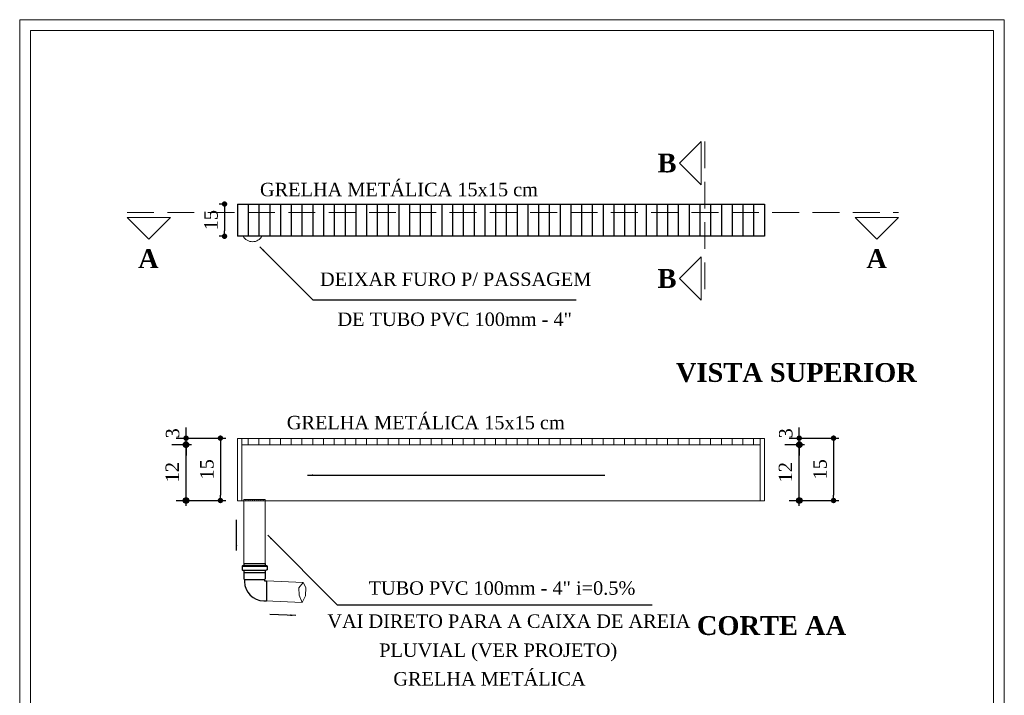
# Model space of a CAD drawing. Header units: millimetres. Extents: x -2955 to 33530, y 0 to 13523.
# Tile 6 of 10: x 49 to 67, y 13 to 25. Entities that reach past the tile are written whole.
import ezdxf

# ---------------------------------------------------------------- set-up
doc = ezdxf.new("R2010")
doc.units = ezdxf.units.MM
doc.header["$MEASUREMENT"] = 0
doc.linetypes.add('Dashed', pattern=[0.75, 0.5, -0.25])
doc.layers.add('Cotas', color=7, linetype='Continuous')
doc.layers.add('Textos', color=7, linetype='Continuous')
for name, color, linetype, lineweight in [('Nível 1', 7, 'Continuous', 5), ('Simbolos', 4, 'Continuous', 30), ('Simbolos_int', 4, 'Continuous', 30)]:
    doc.layers.add(name, color=color, linetype=linetype, lineweight=lineweight)
doc.styles.add('TimesNewRoman', font='times.ttf')
doc.styles.add('TimesNewRomanN', font='timesbd.ttf')
doc.dimstyles.get("Standard").update_dxf_attribs({"dimtxt": 0.18, "dimasz": 0.18, "dimexe": 0.18, "dimexo": 0.0625, "dimgap": 0.09, "dimtad": 0, "dimtih": 1, "dimtoh": 1, "dimdec": 4, "dimzin": 0, "dimdsep": 46, "dimtxsty": 'Standard', "dimcen": 0.09, "dimadec": 0, "dimazin": 0, "dimtfac": 1, "dimtdec": 4, "dimtofl": 0, "dimtmove": 0, "dimatfit": 3, "dimfxl": 0, "dimtolj": 1, "dimtzin": 0, "dimarcsym": 0})
doc.dimstyles.new('UM_25.000000', dxfattribs={"dimtxt": 0.18, "dimasz": 0.1, "dimexe": 0.1, "dimexo": 0.2, "dimgap": 0, "dimtad": 1, "dimtih": 1, "dimtoh": 1, "dimdec": 1, "dimlfac": 25, "dimzin": 0, "dimdsep": 46, "dimtxsty": 'Standard', "dimblk": 'CLOSED', "dimblk1": 'CLOSED', "dimblk2": 'CLOSED', "dimcen": 0.09, "dimdle": 0.1, "dimadec": 1, "dimazin": 2, "dimtfac": 1, "dimtdec": 4, "dimtofl": 0, "dimtmove": 0, "dimatfit": 3, "dimldrblk": 'CLOSED', "dimfxl": 0, "dimtolj": 1, "dimarcsym": 0})
doc.dimstyles.new('UM_50.000000', dxfattribs={"dimtxt": 0.18, "dimasz": 0.15459, "dimexe": 0.15459, "dimexo": 0.309181, "dimgap": 0, "dimtad": 1, "dimtih": 1, "dimtoh": 1, "dimdec": 1, "dimlfac": 50, "dimzin": 0, "dimdsep": 46, "dimtxsty": 'Standard', "dimblk": 'CLOSED', "dimblk1": 'CLOSED', "dimblk2": 'CLOSED', "dimcen": 0.09, "dimdle": 0.15459, "dimadec": 1, "dimazin": 2, "dimtfac": 1, "dimtdec": 4, "dimtofl": 0, "dimtmove": 0, "dimatfit": 3, "dimldrblk": 'CLOSED', "dimfxl": 0, "dimtolj": 1, "dimarcsym": 0})

# ---------------------------------------------------------------- blocks, each defined once
blk = doc.blocks.new('_DOT')
at = {"color": 0, "linetype": 'ByBlock', "lineweight": -2}
blk.add_line((-0.5, 0), (-1, 0), dxfattribs=at)
at = {"color": 0, "linetype": 'ByBlock', "const_width": 0.5}
blk.add_lwpolyline([(-0.25, 0, 1), (0.25, 0, 1)], format="xyb", close=True, dxfattribs=at)
blk = doc.blocks.new('*D17')
at = {"layer": 'Cotas', "color": 0, "lineweight": -2}
for p, q in [((52.429, 21.754), (52.288, 21.754)), ((52.388, 21.654), (52.388, 21.254)), ((52.429, 21.154), (52.288, 21.154))]:
    blk.add_line(p, q, dxfattribs=at)
at = {"layer": 'Defpoints', "color": 0}
for p in [(52.629, 21.754), (52.388, 21.154), (52.629, 21.154)]:
    blk.add_point(p, dxfattribs=at)
at = {"layer": 'Cotas', "color": 0, "lineweight": -2, "xscale": 0.1, "yscale": 0.1, "zscale": 0.1}
for p, rotation in [((52.388, 21.754), 90), ((52.388, 21.154), 270)]:
    blk.add_blockref('_DOT', p, dxfattribs=dict(at, rotation=rotation))
at = {"layer": 'Cotas', "color": 7, "insert": (52.138, 21.454), "char_height": 0.25, "attachment_point": 5, "rotation": 90, "style": 'TimesNewRoman'}
blk.add_mtext('\\A1;15', dxfattribs=at)
blk = doc.blocks.new('*D18')
at = {"layer": 'Cotas', "color": 0, "lineweight": -2}
for p, q in [((63.078, 17.499), (63.078, 17.599)), ((62.892, 17.399), (63.178, 17.399)), ((62.812, 17.279), (63.178, 17.279)), ((63.078, 17.179), (63.078, 17.079))]:
    blk.add_line(p, q, dxfattribs=at)
at = {"layer": 'Defpoints', "color": 0}
for p in [(62.692, 17.399), (62.612, 17.279), (63.078, 17.279)]:
    blk.add_point(p, dxfattribs=at)
at = {"layer": 'Cotas', "color": 0, "lineweight": -2, "xscale": 0.1, "yscale": 0.1, "zscale": 0.1}
for p, rotation in [((63.078, 17.399), 270), ((63.078, 17.279), 90)]:
    blk.add_blockref('_DOT', p, dxfattribs=dict(at, rotation=rotation))
at = {"layer": 'Cotas', "color": 7, "insert": (62.828, 17.488), "char_height": 0.25, "attachment_point": 5, "rotation": 90, "style": 'TimesNewRoman'}
blk.add_mtext('\\A1;3', dxfattribs=at)
blk = doc.blocks.new('*D19')
at = {"layer": 'Cotas', "color": 0, "lineweight": -2}
for p, q in [((62.892, 17.399), (63.816, 17.399)), ((63.716, 17.299), (63.716, 16.339)), ((62.892, 16.239), (63.816, 16.239))]:
    blk.add_line(p, q, dxfattribs=at)
at = {"layer": 'Defpoints', "color": 0}
for p in [(62.692, 17.399), (62.692, 16.239), (63.716, 16.239)]:
    blk.add_point(p, dxfattribs=at)
at = {"layer": 'Cotas', "color": 0, "lineweight": -2, "xscale": 0.1, "yscale": 0.1, "zscale": 0.1}
for p, rotation in [((63.716, 17.399), 90), ((63.716, 16.239), 270)]:
    blk.add_blockref('_DOT', p, dxfattribs=dict(at, rotation=rotation))
at = {"layer": 'Cotas', "color": 7, "insert": (63.466, 16.819), "char_height": 0.25, "attachment_point": 5, "rotation": 90, "style": 'TimesNewRoman'}
blk.add_mtext('\\A1;15', dxfattribs=at)
blk = doc.blocks.new('*D20')
at = {"layer": 'Cotas', "color": 0, "lineweight": -2}
for p, q in [((51.673, 17.499), (51.673, 17.599)), ((51.487, 17.399), (51.773, 17.399)), ((51.407, 17.279), (51.773, 17.279)), ((51.673, 17.179), (51.673, 17.079))]:
    blk.add_line(p, q, dxfattribs=at)
at = {"layer": 'Defpoints', "color": 0}
for p in [(51.287, 17.399), (51.207, 17.279), (51.673, 17.279)]:
    blk.add_point(p, dxfattribs=at)
at = {"layer": 'Cotas', "color": 0, "lineweight": -2, "xscale": 0.1, "yscale": 0.1, "zscale": 0.1}
for p, rotation in [((51.673, 17.399), 270), ((51.673, 17.279), 90)]:
    blk.add_blockref('_DOT', p, dxfattribs=dict(at, rotation=rotation))
at = {"layer": 'Cotas', "color": 7, "insert": (51.423, 17.488), "char_height": 0.25, "attachment_point": 5, "rotation": 90, "style": 'TimesNewRoman'}
blk.add_mtext('\\A1;3', dxfattribs=at)
blk = doc.blocks.new('*D21')
at = {"layer": 'Cotas', "color": 0, "lineweight": -2}
for p, q in [((51.487, 17.399), (52.411, 17.399)), ((52.311, 17.299), (52.311, 16.339)), ((51.487, 16.239), (52.411, 16.239))]:
    blk.add_line(p, q, dxfattribs=at)
at = {"layer": 'Defpoints', "color": 0}
for p in [(51.287, 17.399), (51.287, 16.239), (52.311, 16.239)]:
    blk.add_point(p, dxfattribs=at)
at = {"layer": 'Cotas', "color": 0, "lineweight": -2, "xscale": 0.1, "yscale": 0.1, "zscale": 0.1}
for p, rotation in [((52.311, 17.399), 90), ((52.311, 16.239), 270)]:
    blk.add_blockref('_DOT', p, dxfattribs=dict(at, rotation=rotation))
at = {"layer": 'Cotas', "color": 7, "insert": (52.061, 16.819), "char_height": 0.25, "attachment_point": 5, "rotation": 90, "style": 'TimesNewRoman'}
blk.add_mtext('\\A1;15', dxfattribs=at)

msp = doc.modelspace()

# ---------------------------------------------------------------- hatches: boundary and pattern name
at = {"layer": 'Cotas', "linetype": 'Continuous'}
for points in [[(51.722869, 17.278695), (51.722679, 17.283053), (51.722109, 17.287378), (51.721165, 17.291636), (51.719854, 17.295796), (51.718184, 17.299826), (51.71617, 17.303695), (51.713827, 17.307374), (51.711171, 17.310835), (51.708224, 17.314051), (51.705008, 17.316998), (51.701548, 17.319653), (51.697869, 17.321997), (51.694, 17.324011), (51.68997, 17.32568), (51.68581, 17.326992), (51.681551, 17.327936), (51.677227, 17.328505), (51.672869, 17.328695), (51.668511, 17.328505), (51.664187, 17.327936), (51.659928, 17.326992), (51.655768, 17.32568), (51.651738, 17.324011), (51.647869, 17.321997), (51.64419, 17.319653), (51.64073, 17.316998), (51.637514, 17.314051), (51.634567, 17.310835), (51.631911, 17.307374), (51.629568, 17.303695), (51.627554, 17.299826), (51.625884, 17.295796), (51.624573, 17.291636), (51.623629, 17.287378), (51.623059, 17.283053), (51.622869, 17.278695), (51.672869, 17.278695), (51.722869, 17.278695)], [(51.622869, 17.278695), (51.623059, 17.274338), (51.623629, 17.270013), (51.624573, 17.265754), (51.625884, 17.261594), (51.627554, 17.257564), (51.629568, 17.253695), (51.631911, 17.250017), (51.634567, 17.246556), (51.637514, 17.24334), (51.64073, 17.240393), (51.64419, 17.237738), (51.647869, 17.235394), (51.651738, 17.23338), (51.655768, 17.231711), (51.659928, 17.230399), (51.664187, 17.229455), (51.668511, 17.228886), (51.672869, 17.228695), (51.677227, 17.228886), (51.681551, 17.229455), (51.68581, 17.230399), (51.68997, 17.231711), (51.694, 17.23338), (51.697869, 17.235394), (51.701548, 17.237738), (51.705008, 17.240393), (51.708224, 17.24334), (51.711171, 17.246556), (51.713827, 17.250017), (51.71617, 17.253695), (51.718184, 17.257564), (51.719854, 17.261594), (51.721165, 17.265754), (51.722109, 17.270013), (51.722679, 17.274338), (51.722869, 17.278695), (51.672869, 17.278695), (51.622869, 17.278695)], [(63.128208, 17.278695), (63.128017, 17.283053), (63.127448, 17.287378), (63.126504, 17.291636), (63.125192, 17.295796), (63.123523, 17.299826), (63.121509, 17.303695), (63.119165, 17.307374), (63.11651, 17.310835), (63.113563, 17.314051), (63.110347, 17.316998), (63.106887, 17.319653), (63.103208, 17.321997), (63.099339, 17.324011), (63.095309, 17.32568), (63.091149, 17.326992), (63.08689, 17.327936), (63.082566, 17.328505), (63.078208, 17.328695), (63.07385, 17.328505), (63.069525, 17.327936), (63.065267, 17.326992), (63.061107, 17.32568), (63.057077, 17.324011), (63.053208, 17.321997), (63.049529, 17.319653), (63.046068, 17.316998), (63.042852, 17.314051), (63.039906, 17.310835), (63.03725, 17.307374), (63.034906, 17.303695), (63.032892, 17.299826), (63.031223, 17.295796), (63.029911, 17.291636), (63.028967, 17.287378), (63.028398, 17.283053), (63.028208, 17.278695), (63.078208, 17.278695), (63.128208, 17.278695)], [(63.028208, 17.278695), (63.028398, 17.274338), (63.028967, 17.270013), (63.029911, 17.265754), (63.031223, 17.261594), (63.032892, 17.257564), (63.034906, 17.253695), (63.03725, 17.250017), (63.039906, 17.246556), (63.042852, 17.24334), (63.046068, 17.240393), (63.049529, 17.237738), (63.053208, 17.235394), (63.057077, 17.23338), (63.061107, 17.231711), (63.065267, 17.230399), (63.069525, 17.229455), (63.07385, 17.228886), (63.078208, 17.228695), (63.082566, 17.228886), (63.08689, 17.229455), (63.091149, 17.230399), (63.095309, 17.231711), (63.099339, 17.23338), (63.103208, 17.235394), (63.106887, 17.237738), (63.110347, 17.240393), (63.113563, 17.24334), (63.11651, 17.246556), (63.119165, 17.250017), (63.121509, 17.253695), (63.123523, 17.257564), (63.125192, 17.261594), (63.126504, 17.265754), (63.127448, 17.270013), (63.128017, 17.274338), (63.128208, 17.278695), (63.078208, 17.278695), (63.028208, 17.278695)], [(51.722869, 16.238699), (51.722679, 16.243057), (51.722109, 16.247382), (51.721165, 16.25164), (51.719854, 16.2558), (51.718184, 16.25983), (51.71617, 16.263699), (51.713827, 16.267378), (51.711171, 16.270839), (51.708224, 16.274055), (51.705008, 16.277002), (51.701548, 16.279657), (51.697869, 16.282001), (51.694, 16.284015), (51.68997, 16.285684), (51.68581, 16.286996), (51.681551, 16.28794), (51.677227, 16.288509), (51.672869, 16.288699), (51.668511, 16.288509), (51.664187, 16.28794), (51.659928, 16.286996), (51.655768, 16.285684), (51.651738, 16.284015), (51.647869, 16.282001), (51.64419, 16.279657), (51.64073, 16.277002), (51.637514, 16.274055), (51.634567, 16.270839), (51.631911, 16.267378), (51.629568, 16.263699), (51.627554, 16.25983), (51.625884, 16.2558), (51.624573, 16.25164), (51.623629, 16.247382), (51.623059, 16.243057), (51.622869, 16.238699), (51.672869, 16.238699), (51.722869, 16.238699)], [(51.622869, 16.238699), (51.623059, 16.234342), (51.623629, 16.230017), (51.624573, 16.225758), (51.625884, 16.221598), (51.627554, 16.217568), (51.629568, 16.213699), (51.631911, 16.210021), (51.634567, 16.20656), (51.637514, 16.203344), (51.64073, 16.200397), (51.64419, 16.197742), (51.647869, 16.195398), (51.651738, 16.193384), (51.655768, 16.191715), (51.659928, 16.190403), (51.664187, 16.189459), (51.668511, 16.18889), (51.672869, 16.188699), (51.677227, 16.18889), (51.681551, 16.189459), (51.68581, 16.190403), (51.68997, 16.191715), (51.694, 16.193384), (51.697869, 16.195398), (51.701548, 16.197742), (51.705008, 16.200397), (51.708224, 16.203344), (51.711171, 16.20656), (51.713827, 16.210021), (51.71617, 16.213699), (51.718184, 16.217568), (51.719854, 16.221598), (51.721165, 16.225758), (51.722109, 16.230017), (51.722679, 16.234342), (51.722869, 16.238699), (51.672869, 16.238699), (51.622869, 16.238699)], [(63.128208, 16.238699), (63.128017, 16.243057), (63.127448, 16.247382), (63.126504, 16.25164), (63.125192, 16.2558), (63.123523, 16.25983), (63.121509, 16.263699), (63.119165, 16.267378), (63.11651, 16.270839), (63.113563, 16.274055), (63.110347, 16.277002), (63.106887, 16.279657), (63.103208, 16.282001), (63.099339, 16.284015), (63.095309, 16.285684), (63.091149, 16.286996), (63.08689, 16.28794), (63.082566, 16.288509), (63.078208, 16.288699), (63.07385, 16.288509), (63.069525, 16.28794), (63.065267, 16.286996), (63.061107, 16.285684), (63.057077, 16.284015), (63.053208, 16.282001), (63.049529, 16.279657), (63.046068, 16.277002), (63.042852, 16.274055), (63.039906, 16.270839), (63.03725, 16.267378), (63.034906, 16.263699), (63.032892, 16.25983), (63.031223, 16.2558), (63.029911, 16.25164), (63.028967, 16.247382), (63.028398, 16.243057), (63.028208, 16.238699), (63.078208, 16.238699), (63.128208, 16.238699)], [(63.028208, 16.238699), (63.028398, 16.234342), (63.028967, 16.230017), (63.029911, 16.225758), (63.031223, 16.221598), (63.032892, 16.217568), (63.034906, 16.213699), (63.03725, 16.210021), (63.039906, 16.20656), (63.042852, 16.203344), (63.046068, 16.200397), (63.049529, 16.197742), (63.053208, 16.195398), (63.057077, 16.193384), (63.061107, 16.191715), (63.065267, 16.190403), (63.069525, 16.189459), (63.07385, 16.18889), (63.078208, 16.188699), (63.082566, 16.18889), (63.08689, 16.189459), (63.091149, 16.190403), (63.095309, 16.191715), (63.099339, 16.193384), (63.103208, 16.195398), (63.106887, 16.197742), (63.110347, 16.200397), (63.113563, 16.203344), (63.11651, 16.20656), (63.119165, 16.210021), (63.121509, 16.213699), (63.123523, 16.217568), (63.125192, 16.221598), (63.126504, 16.225758), (63.127448, 16.230017), (63.128017, 16.234342), (63.128208, 16.238699), (63.078208, 16.238699), (63.028208, 16.238699)]]:
    msp.add_hatch(color=256, dxfattribs=at).paths.add_polyline_path(points)

# ---------------------------------------------------------------- linework, layer by layer
at = {"color": 8}
for p, q in [((52.628716, 21.754017), (62.428716, 21.754017)), ((62.428716, 21.154017), (52.628716, 21.154017))]:
    msp.add_line(p, q, dxfattribs=at)
at = {"color": 8, "linetype": 'Continuous'}
for p, q in [((52.628716, 21.754017), (52.628716, 21.154017)), ((52.828716, 21.754017), (52.828716, 21.154017)), ((53.028716, 21.754017), (53.028716, 21.154017)), ((53.228716, 21.754017), (53.228716, 21.154017)), ((53.428716, 21.754017), (53.428716, 21.154017)), ((53.628716, 21.754017), (53.628716, 21.154017)), ((53.828716, 21.754017), (53.828716, 21.154017)), ((54.028716, 21.754017), (54.028716, 21.154017)), ((54.028716, 21.754017), (54.028716, 21.154017)), ((54.228716, 21.754017), (54.228716, 21.154017)), ((54.428716, 21.754017), (54.428716, 21.154017)), ((54.628716, 21.754017), (54.628716, 21.154017)), ((54.828716, 21.754017), (54.828716, 21.154017)), ((55.028716, 21.754017), (55.028716, 21.154017)), ((55.228716, 21.754017), (55.228716, 21.154017)), ((55.228716, 21.754017), (55.228716, 21.154017)), ((55.428716, 21.754017), (55.428716, 21.154017)), ((55.628716, 21.754017), (55.628716, 21.154017)), ((55.828716, 21.754017), (55.828716, 21.154017)), ((56.028716, 21.754017), (56.028716, 21.154017)), ((56.228716, 21.754017), (56.228716, 21.154017)), ((56.428716, 21.754017), (56.428716, 21.154017)), ((56.428716, 21.754017), (56.428716, 21.154017)), ((56.628716, 21.754017), (56.628716, 21.154017)), ((56.828716, 21.754017), (56.828716, 21.154017)), ((57.028716, 21.754017), (57.028716, 21.154017)), ((57.228716, 21.754017), (57.228716, 21.154017)), ((57.428716, 21.754017), (57.428716, 21.154017)), ((57.628716, 21.754017), (57.628716, 21.154017)), ((57.628716, 21.754017), (57.628716, 21.154017)), ((57.828716, 21.754017), (57.828716, 21.154017)), ((58.028716, 21.754017), (58.028716, 21.154017)), ((58.228716, 21.754017), (58.228716, 21.154017)), ((58.428716, 21.754017), (58.428716, 21.154017)), ((58.628716, 21.754017), (58.628716, 21.154017)), ((58.828716, 21.754017), (58.828716, 21.154017)), ((58.828716, 21.754017), (58.828716, 21.154017)), ((59.028716, 21.754017), (59.028716, 21.154017)), ((59.228716, 21.754017), (59.228716, 21.154017)), ((59.428716, 21.754017), (59.428716, 21.154017)), ((59.628716, 21.754017), (59.628716, 21.154017)), ((59.828716, 21.754017), (59.828716, 21.154017)), ((60.028716, 21.754017), (60.028716, 21.154017)), ((60.028716, 21.754017), (60.028716, 21.154017)), ((60.228716, 21.754017), (60.228716, 21.154017)), ((60.428716, 21.754017), (60.428716, 21.154017)), ((60.628716, 21.754017), (60.628716, 21.154017)), ((60.828716, 21.754017), (60.828716, 21.154017)), ((61.028716, 21.754017), (61.028716, 21.154017)), ((61.228716, 21.754017), (61.228716, 21.154017)), ((61.228716, 21.754017), (61.228716, 21.154017)), ((61.428716, 21.754017), (61.428716, 21.154017)), ((61.628716, 21.754017), (61.628716, 21.154017)), ((61.828716, 21.754017), (61.828716, 21.154017)), ((62.028716, 21.754017), (62.028716, 21.154017)), ((62.228716, 21.754017), (62.228716, 21.154017)), ((62.428716, 21.754017), (62.428716, 21.154017))]:
    msp.add_line(p, q, dxfattribs=at)
at = {"layer": 'Cotas'}
for p, q in [((51.407059, 17.278695), (51.772869, 17.278695)), ((51.672869, 16.498046), (51.672869, 17.378695)), ((62.812398, 17.278695), (63.178208, 17.278695)), ((63.078208, 16.498046), (63.078208, 17.378695)), ((51.672869, 16.138699), (51.672869, 16.698046)), ((63.078208, 16.138699), (63.078208, 16.698046)), ((51.487059, 16.238699), (51.772869, 16.238699)), ((62.892398, 16.238699), (63.178208, 16.238699))]:
    msp.add_line(p, q, dxfattribs=at)
for points in [[(51.722869, 17.278695, 1), (51.622869, 17.278695), (51.622869, 17.278695, 1), (51.722869, 17.278695), (51.722869, 17.278695)], [(63.128208, 17.278695, 1), (63.028208, 17.278695), (63.028208, 17.278695, 1), (63.128208, 17.278695), (63.128208, 17.278695)], [(51.722869, 16.238699, 1), (51.622869, 16.238699), (51.622869, 16.238699, 1), (51.722869, 16.238699), (51.722869, 16.238699)], [(63.128208, 16.238699, 1), (63.028208, 16.238699), (63.028208, 16.238699, 1), (63.128208, 16.238699), (63.128208, 16.238699)]]:
    msp.add_lwpolyline(points, format="xyb", dxfattribs=at)
for centre in [(51.672869, 17.278695), (63.078208, 17.278695), (51.672869, 16.238699), (63.078208, 16.238699)]:
    msp.add_circle(centre, 0.05, dxfattribs=at)
at = {"layer": 'Nível 1', "linetype": 'Continuous'}
for p, q in [((48.577849, 25.18255), (48.577849, 7.552186)), ((48.577849, 25.18255), (66.892128, 25.18255)), ((66.892128, 25.18255), (66.892128, 7.552186)), ((48.777849, 24.98255), (48.777849, 7.752186)), ((48.777849, 24.98255), (66.692128, 24.98255)), ((66.692128, 24.98255), (66.692128, 7.752186)), ((61.252112, 22.918919), (60.849275, 22.516083)), ((61.252112, 22.113246), (61.252112, 22.918919)), ((61.252112, 22.113246), (60.849275, 22.516083)), ((50.575198, 21.500745), (50.978034, 21.097908)), ((51.38087, 21.500745), (50.575198, 21.500745)), ((51.38087, 21.500745), (50.978034, 21.097908)), ((64.121046, 21.500745), (64.523882, 21.097908)), ((64.926719, 21.500745), (64.121046, 21.500745)), ((64.926719, 21.500745), (64.523882, 21.097908)), ((61.252112, 20.771692), (60.849275, 20.368855)), ((61.252112, 19.966019), (61.252112, 20.771692)), ((61.252112, 19.966019), (60.849275, 20.368855)), ((52.628716, 17.393422), (52.628716, 16.233426)), ((52.708716, 17.393422), (52.708716, 16.233426)), ((62.348716, 17.393422), (62.348716, 16.233426)), ((62.428716, 17.393422), (62.428716, 16.233426)), ((52.628716, 16.233426), (52.746277, 16.233426)), ((52.746277, 16.234038), (52.708716, 16.233732)), ((53.146317, 16.233426), (62.428716, 16.233426))]:
    msp.add_line(p, q, dxfattribs=at)
at = {"layer": 'Nível 1', "linetype": 'Dashed'}
for p, q in [((61.323108, 22.918919), (61.323108, 19.966019)), ((50.575198, 21.595878), (64.926719, 21.595878))]:
    msp.add_line(p, q, dxfattribs=at)
at = {"layer": 'Nível 1', "color": 8, "linetype": 'Continuous'}
for p, q in [((52.628716, 17.393422), (62.428716, 17.393422)), ((52.708716, 17.273422), (62.348716, 17.273422)), ((52.828716, 17.393422), (52.828716, 17.273422)), ((53.028716, 17.393422), (53.028716, 17.273422)), ((53.228716, 17.393422), (53.228716, 17.273422)), ((53.428716, 17.393422), (53.428716, 17.273422)), ((53.628716, 17.393422), (53.628716, 17.273422)), ((53.828716, 17.393422), (53.828716, 17.273422)), ((54.028716, 17.393422), (54.028716, 17.273422)), ((54.228716, 17.393422), (54.228716, 17.273422)), ((54.428716, 17.393422), (54.428716, 17.273422)), ((54.628716, 17.393422), (54.628716, 17.273422)), ((54.828716, 17.393422), (54.828716, 17.273422)), ((55.028716, 17.393422), (55.028716, 17.273422)), ((55.228716, 17.393422), (55.228716, 17.273422)), ((55.428716, 17.393422), (55.428716, 17.273422)), ((55.628716, 17.393422), (55.628716, 17.273422)), ((55.828716, 17.393422), (55.828716, 17.273422)), ((56.028716, 17.393422), (56.028716, 17.273422)), ((56.228716, 17.393422), (56.228716, 17.273422)), ((56.428716, 17.393422), (56.428716, 17.273422)), ((56.628716, 17.393422), (56.628716, 17.273422)), ((56.828716, 17.393422), (56.828716, 17.273422)), ((57.028716, 17.393422), (57.028716, 17.273422)), ((57.228716, 17.393422), (57.228716, 17.273422)), ((57.428716, 17.393422), (57.428716, 17.273422)), ((57.628716, 17.393422), (57.628716, 17.273422)), ((57.828716, 17.393422), (57.828716, 17.273422)), ((58.028716, 17.393422), (58.028716, 17.273422)), ((58.228716, 17.393422), (58.228716, 17.273422)), ((58.428716, 17.393422), (58.428716, 17.273422)), ((58.628716, 17.393422), (58.628716, 17.273422)), ((58.828716, 17.393422), (58.828716, 17.273422)), ((59.028716, 17.393422), (59.028716, 17.273422)), ((59.228716, 17.393422), (59.228716, 17.273422)), ((59.428716, 17.393422), (59.428716, 17.273422)), ((59.628716, 17.393422), (59.628716, 17.273422)), ((59.828716, 17.393422), (59.828716, 17.273422)), ((60.028716, 17.393422), (60.028716, 17.273422)), ((60.228716, 17.393422), (60.228716, 17.273422)), ((60.428716, 17.393422), (60.428716, 17.273422)), ((60.628716, 17.393422), (60.628716, 17.273422)), ((60.828716, 17.393422), (60.828716, 17.273422)), ((61.028716, 17.393422), (61.028716, 17.273422)), ((61.228716, 17.393422), (61.228716, 17.273422)), ((61.428716, 17.393422), (61.428716, 17.273422)), ((61.628716, 17.393422), (61.628716, 17.273422)), ((61.828716, 17.393422), (61.828716, 17.273422)), ((62.028716, 17.393422), (62.028716, 17.273422)), ((62.228716, 17.393422), (62.228716, 17.273422))]:
    msp.add_line(p, q, dxfattribs=at)
at = {"layer": 'Nível 1', "color": 8}
for p, q in [((52.746277, 16.234038), (52.746277, 16.2602)), ((52.746277, 16.2602), (53.146317, 16.2602)), ((52.746277, 16.234038), (53.146317, 16.234038)), ((52.786277, 16.234038), (52.786277, 16.2602)), ((52.826277, 16.234038), (52.826277, 16.2602)), ((52.866277, 16.234038), (52.866277, 16.2602)), ((52.906277, 16.234038), (52.906277, 16.2602)), ((52.946277, 16.234038), (52.946277, 16.2602)), ((52.986277, 16.234038), (52.986277, 16.2602)), ((53.026277, 16.234038), (53.026277, 16.2602)), ((53.066277, 16.234038), (53.066277, 16.2602)), ((53.106277, 16.234038), (53.106277, 16.2602)), ((53.146317, 16.237304), (53.146317, 16.2602))]:
    msp.add_line(p, q, dxfattribs=at)
at = {"layer": 'Nível 1', "color": 4}
for p, q in [((52.746277, 16.234038), (52.746277, 15.068249)), ((53.146317, 16.237304), (53.146317, 15.072005)), ((53.168277, 14.744775), (53.847923, 14.71427)), ((53.847923, 14.71427), (53.769369, 14.614393)), ((53.899129, 14.622433), (53.847923, 14.71427)), ((53.769369, 14.614393), (53.776995, 14.475409)), ((53.776995, 14.475409), (53.831243, 14.342644)), ((53.892091, 14.465622), (53.899129, 14.622433)), ((53.151597, 14.373149), (53.831243, 14.342644)), ((53.831243, 14.342644), (53.892091, 14.465622))]:
    msp.add_line(p, q, dxfattribs=at)
at = {"layer": 'Nível 1', "color": 4, "linetype": 'Continuous'}
msp.add_arc((52.908716, 21.252124), 0.20004, 209.3692661, 330.6307339, dxfattribs=at)
at = {"layer": 'Simbolos'}
for p, q in [((52.721277, 15.024775), (52.742277, 15.028775)), ((52.746277, 15.067775), (53.146277, 15.067775)), ((52.746277, 15.067775), (52.746277, 15.035775)), ((53.146277, 15.067775), (53.146277, 15.035775)), ((53.172277, 15.024775), (53.149277, 15.028775)), ((52.713277, 15.016775), (52.713277, 14.951775)), ((52.721277, 15.016775), (53.172277, 15.016775)), ((52.721277, 14.944775), (52.738277, 14.944775)), ((52.746277, 14.937775), (52.746277, 14.900775)), ((52.746277, 14.900775), (52.749277, 14.900775)), ((52.749277, 14.900775), (52.749277, 14.780775)), ((53.143277, 14.900775), (53.143277, 14.780775)), ((53.146277, 14.900775), (53.143277, 14.900775)), ((53.146277, 14.937775), (53.146277, 14.900775)), ((53.172277, 14.944775), (53.153277, 14.944775)), ((53.179277, 15.016775), (53.179277, 14.951775)), ((52.749277, 14.780775), (52.761277, 14.766775)), ((52.761277, 14.766775), (52.761277, 14.730775)), ((53.143277, 14.780775), (53.132277, 14.766775)), ((53.132277, 14.766775), (53.132277, 14.751775)), ((53.139277, 14.744775), (53.168277, 14.744775)), ((53.117277, 14.372775), (53.168277, 14.372775))]:
    msp.add_line(p, q, dxfattribs=at)
for centre, radius, start, end in [((52.721277, 15.016775), 0.007279, 105, 180), ((52.738277, 15.035775), 0.007279, 285, 0), ((53.153277, 15.035775), 0.007279, 180, 255), ((53.172277, 15.016775), 0.007279, 0, 75), ((52.721277, 14.951775), 0.007279, 180, 265), ((52.738277, 14.937775), 0.007279, 0, 85), ((53.153277, 14.937775), 0.007279, 95, 180), ((53.172277, 14.951775), 0.007279, 275, 0), ((53.117277, 14.730775), 0.355944, 180, 270), ((53.139277, 14.751775), 0.007279, 180, 270)]:
    msp.add_arc(centre, radius, start, end, dxfattribs=at)
at = {"layer": 'Simbolos_int'}
for p, q in [((52.746277, 15.031775), (53.146277, 15.031775)), ((52.746277, 14.944775), (53.146277, 14.944775)), ((52.746277, 14.900775), (53.146277, 14.900775)), ((52.761277, 14.766775), (53.132277, 14.766775)), ((53.168277, 14.744775), (53.168277, 14.372775))]:
    msp.add_line(p, q, dxfattribs=at)

# ---------------------------------------------------------------- texts
at = {"char_height": 0.25, "attachment_point": 7, "line_spacing_factor": 0.798, "style": 'TimesNewRoman'}
for s, insert, width in [('GRELHA METÁLICA 15x15 cm', (53.047262, 21.894531), 921.6), ('GRELHA METÁLICA 15x15 cm', (53.54606, 17.559804), 921.6), ('GRELHA METÁLICA', (55.52793, 12.793484), 576)]:
    msp.add_mtext(s, dxfattribs=dict(at, insert=insert, width=width))
at = {"layer": 'Cotas', "color": 7, "char_height": 0.25, "width": 10.24, "attachment_point": 8, "rotation": 90.0002105, "line_spacing_factor": 0.9, "style": 'TimesNewRoman'}
for insert in [(51.540369, 16.765573), (62.945708, 16.765573)]:
    msp.add_mtext('12', dxfattribs=dict(at, insert=insert))
at = {"layer": 'Textos', "attachment_point": 7, "line_spacing_factor": 0.9}
for s, insert, char_height, width, style in [('B', (60.441984, 22.339722), 0.35, 58.88, 'TimesNewRomanN'), ('A', (50.78136, 20.561725), 0.35, 58.88, 'TimesNewRomanN'), ('A', (64.327208, 20.561725), 0.35, 58.88, 'TimesNewRomanN'), ('DEIXAR FURO P/ PASSAGEM', (54.163789, 20.226355), 0.25, 888.32, 'TimesNewRoman'), ('B', (60.441984, 20.192495), 0.35, 58.88, 'TimesNewRomanN'), ('DE TUBO PVC 100mm - 4"', (54.488956, 19.479295), 0.25, 849.92, 'TimesNewRoman'), ('VISTA SUPERIOR', (60.784601, 18.436977), 0.35, 757.76, 'TimesNewRomanN'), ('TUBO PVC 100mm - 4" i=0.5%', (55.067924, 14.48034), 0.25, 1003.52, 'TimesNewRoman'), ('VAI DIRETO PARA A CAIXA DE AREIA', (54.300199, 13.864602), 0.25, 1233.92, 'TimesNewRoman'), ('CORTE AA', (61.173815, 13.732664), 0.35, 435.2, 'TimesNewRomanN'), ('PLUVIAL (VER PROJETO)', (55.265269, 13.248233), 0.25, 811.52, 'TimesNewRoman')]:
    msp.add_mtext(s, dxfattribs=dict(at, insert=insert, char_height=char_height, width=width, style=style))

# ---------------------------------------------------------------- dimensions: what is measured, and where the dimension line sits
at = {"layer": 'Cotas'}
for base, p1, p2, dimstyle, override, picture, middle in [((52.387656, 21.154017), (52.628716, 21.754017), (52.628716, 21.154017), 'UM_50.000000', {"dimtxt": 0.25, "dimasz": 0.1, "dimexe": 0.1, "dimexo": 0.2, "dimtad": 1, "dimtih": 0, "dimtoh": 0, "dimdec": 1, "dimlfac": 50, "dimzin": 8, "dimtxsty": 'TimesNewRoman', "dimblk": 'DOT', "dimblk1": 'DOT', "dimblk2": 'DOT', "dimsah": 1, "dimdle": 0.1, "dimse1": 0, "dimse2": 0, "dimclrt": 7, "dimadec": 1, "dimazin": 3, "dimtmove": 2, "dimldrblk": 'DOT'}, '*D17', (52.137656, 21.454017)), ((52.310978, 16.238699), (51.287059, 17.398695), (51.287059, 16.238699), 'UM_25.000000', {"dimtxt": 0.25, "dimasz": 0.1, "dimexe": 0.1, "dimexo": 0.2, "dimtad": 1, "dimtih": 0, "dimtoh": 0, "dimdec": 1, "dimlfac": 25, "dimzin": 8, "dimtxsty": 'TimesNewRoman', "dimblk": 'DOT', "dimblk1": 'DOT', "dimblk2": 'DOT', "dimsah": 1, "dimdle": 0.1, "dimse1": 0, "dimse2": 0, "dimclrt": 7, "dimadec": 1, "dimazin": 3, "dimtmove": 2, "dimldrblk": 'DOT'}, '*D21', (52.060978, 16.818697)), ((63.716317, 16.238699), (62.692398, 17.398695), (62.692398, 16.238699), 'UM_25.000000', {"dimtxt": 0.25, "dimasz": 0.1, "dimexe": 0.1, "dimexo": 0.2, "dimtad": 1, "dimtih": 0, "dimtoh": 0, "dimdec": 1, "dimlfac": 25, "dimzin": 8, "dimtxsty": 'TimesNewRoman', "dimblk": 'DOT', "dimblk1": 'DOT', "dimblk2": 'DOT', "dimsah": 1, "dimdle": 0.1, "dimse1": 0, "dimse2": 0, "dimclrt": 7, "dimadec": 1, "dimazin": 3, "dimtmove": 2, "dimldrblk": 'DOT'}, '*D19', (63.466317, 16.818697))]:
    dim = msp.add_linear_dim(base=base, p1=p1, p2=p2, angle=90, text='15', dimstyle=dimstyle, override=override, dxfattribs=at)
    dim.commit()
    dim.dimension.update_dxf_attribs({"geometry": picture, "text_midpoint": middle, "dimtype": 160, "text_rotation": 90})
for base, p1, p2, picture, middle in [((51.672869, 17.278695), (51.287059, 17.398695), (51.207059, 17.278695), '*D20', (51.422869, 17.488346)), ((63.078208, 17.278695), (62.692398, 17.398695), (62.612398, 17.278695), '*D18', (62.828208, 17.488346))]:
    dim = msp.add_linear_dim(base=base, p1=p1, p2=p2, angle=90, dimstyle='UM_25.000000', override={"dimtxt": 0.25, "dimasz": 0.1, "dimexe": 0.1, "dimexo": 0.2, "dimtad": 1, "dimtih": 0, "dimtoh": 0, "dimdec": 1, "dimlfac": 25, "dimzin": 8, "dimtxsty": 'TimesNewRoman', "dimblk": 'DOT', "dimblk1": 'DOT', "dimblk2": 'DOT', "dimsah": 1, "dimdle": 0.1, "dimse1": 0, "dimse2": 0, "dimclrt": 7, "dimadec": 1, "dimazin": 3, "dimtmove": 2, "dimldrblk": 'DOT'}, dxfattribs=at)
    dim.commit()
    dim.dimension.update_dxf_attribs({"geometry": picture, "text_midpoint": middle, "dimtype": 160, "text_rotation": 90})

# ---------------------------------------------------------------- leaders
for points in [[(53.046395, 20.956258), (54.029622, 19.973031), (58.931299, 19.973031)], [(53.931577, 16.708746), (59.464705, 16.708746)], [(52.609173, 15.306384), (52.609173, 15.876922)], [(53.193085, 15.592948), (54.486022, 14.300011), (60.342091, 14.300011)], [(53.711575, 14.101442), (53.231804, 14.120892)]]:
    msp.add_leader(points, dimstyle='Standard', override={"dimasz": 0.1}, dxfattribs=at)

doc.saveas('drawing.dxf')
